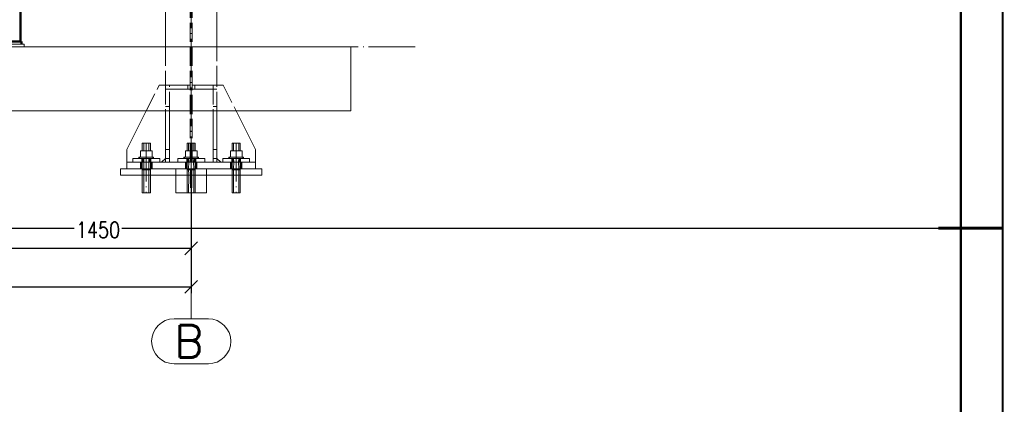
# Paper-space layout 'Layout1' of a CAD drawing. Extents: x -2 to 1033, y -36 to 596.
# Tile 72 of 182: x 688 to 841, y 270 to 329. Entities that reach past the tile are written whole.
import ezdxf
from ezdxf.enums import TextEntityAlignment as Align

# ---------------------------------------------------------------- set-up
doc = ezdxf.new("R2010")
doc.units = 0
for name, pattern in [('ACAD_ISO02W100', [15, 12, -3]), ('ACAD_ISO04W100', [30.5, 24, -3, 0.5, -3]), ('HP_01_CER_B', [8, 5, -1, 1, -1])]:
    doc.linetypes.add(name, pattern=pattern)
doc.layers.get('0').update_dxf_attribs({"linetype": 'CONTINUOUS'})
doc.layers.get('DEFPOINTS').update_dxf_attribs({"color": 132, "linetype": 'CONTINUOUS'})
doc.layers.add('RAMECEK_HP', color=251, linetype='CONTINUOUS')
for name, color, linetype, lineweight in [('SS_1.ET-HALA_TaO-DODAVKA_STAVEBNI', 9, 'CONTINUOUS', 13), ('SS_1.ET-HALA_TaO-PODLAHA', 9, 'CONTINUOUS', 13), ('SS_1.ET-HALA_TaO-PODLITI', 9, 'CONTINUOUS', 13), ('SS_1.ET-HALA_TaO-RASTR', 7, 'HP_01_CER_B', 13), ('SS_1.ET-HALA_TaO-SLOUP', 9, 'CONTINUOUS', 13), ('SS_2.ET-HALA_TaO-VESTAVBA_A1÷B2-PODLITI', 9, 'CONTINUOUS', 5), ('SS_2.ET-HALA_TaO-VESTAVBA_A1÷B2-VAZBA', 200, 'CONTINUOUS', 50), ('SS_KOTY', 3, 'CONTINUOUS', 25)]:
    doc.layers.add(name, color=color, linetype=linetype, lineweight=lineweight)
doc.styles.add('ROMANS', font='romans.shx', dxfattribs={"width": 0.8})
doc.styles.add('romans.shx', font='romans.shx', dxfattribs={"height": 5})
doc.linetypes.add('ZIGZAG', pattern='A,0.00254,-5.08,[131,ltypeshp.shx,S=5.08,R=0,X=-5.08,Y=0],-10.16,[131,ltypeshp.shx,S=5.08,R=180,X=5.08,Y=0],-5.08', length=20.32254)
doc.dimstyles.new('A-1_(2.5)_50AS', dxfattribs={"dimtxt": 2.5, "dimasz": 2, "dimexe": 1, "dimexo": 2, "dimgap": 0, "dimtad": 0, "dimdec": 1, "dimlfac": 50, "dimrnd": 1, "dimtxsty": 'ROMANS', "dimblk1": 'OBLIQUE', "dimblk2": 'OBLIQUE', "dimsah": 1, "dimcen": 2, "dimclrd": 256, "dimclre": 256, "dimclrt": 256, "dimadec": 1, "dimazin": 2, "dimtfac": 0.714286, "dimtdec": 1, "dimtmove": 0, "dimatfit": 3, "dimldrblk": 'OPEN', "dimfxl": 1, "dimtvp": 1.142857, "dimtfill": 1, "dimtolj": 1, "dimlwd": -1, "dimlwe": -1, "dimarcsym": 0})

# ---------------------------------------------------------------- blocks, each defined once
blk = doc.blocks.new('*U6')
at = {"layer": 'DEFPOINTS'}
blk.add_lwpolyline([(841, 0), (631, 0), (631, 297), (841, 297)], close=True, dxfattribs=at)
at = {"layer": 'RAMECEK_HP', "lineweight": 35, "const_width": 0.35}
for points in [[(0, 594), (0, 0), (841, 0), (841, 594)], [(6.5, 587.5), (6.5, 6.5), (834.5, 6.5), (834.5, 587.5)]]:
    blk.add_lwpolyline(points, close=True, dxfattribs=at)
at = {"layer": 'RAMECEK_HP', "lineweight": 50, "const_width": 0.5}
blk.add_lwpolyline([(841, 297), (831, 297)], dxfattribs=at)
blk.add_lwpolyline([(841, 297), (831, 297)], dxfattribs=at)
at = {"layer": 'DEFPOINTS', "style": 'ROMANS', "width": 0.8}
blk.add_attdef('TISK', text='', height=10, dxfattribs=at).set_placement((841, -33), align=Align.RIGHT)
blk = doc.blocks.new('_Oblique')
at = {"color": 0, "linetype": 'ByBlock', "lineweight": -2}
blk.add_line((-0.5, -0.5), (0.5, 0.5), dxfattribs=at)
blk = doc.blocks.new('*D96')
at = {"layer": 'DEFPOINTS', "color": 0, "transparency": 16777216}
for p in [(685.67, 325.26, -4586.4), (714.67, 305.26, -4586.4), (714.67, 293.86)]:
    blk.add_point(p, dxfattribs=at)
at = {"layer": 'SS_KOTY', "transparency": 16777216}
for p, q in [((685.67, 323.26), (685.67, 292.86)), ((714.67, 303.26), (714.67, 292.86)), ((685.67, 293.86), (714.67, 293.86))]:
    blk.add_line(p, q, dxfattribs=at)
at = {"layer": 'SS_KOTY', "transparency": 16777216, "xscale": 2, "yscale": 2, "zscale": 2, "rotation": 180}
blk.add_blockref('_Oblique', (685.67, 293.86), dxfattribs=at)
at = {"layer": 'SS_KOTY', "transparency": 16777216, "xscale": 2, "yscale": 2, "zscale": 2}
blk.add_blockref('_Oblique', (714.67, 293.86), dxfattribs=at)
at = {"layer": 'SS_KOTY', "transparency": 16777216, "insert": (700.17, 296.72), "char_height": 2.5, "attachment_point": 5, "style": 'ROMANS', "bg_fill": 3, "box_fill_scale": 1.1, "bg_fill_color": 256, "bg_fill_true_color": 13158600, "bg_fill_transparency": 0}
blk.add_mtext('\\A1;1450', dxfattribs=at)
blk = doc.blocks.new('_OPEN')
at = {"color": 0, "linetype": 'ByBlock'}
for p, q in [((-1, 0.167), (0, 0)), ((0, 0), (-1, -0.167)), ((0, 0), (-1, 0))]:
    blk.add_line(p, q, dxfattribs=at)
blk = doc.blocks.new('*D97')
at = {"layer": 'DEFPOINTS', "color": 0, "transparency": 16777216}
for p in [(454.67, 305.26, -4586.4), (714.67, 305.26, -4586.4), (714.67, 287.86)]:
    blk.add_point(p, dxfattribs=at)
at = {"layer": 'SS_KOTY', "transparency": 16777216}
for p, q in [((454.67, 303.26), (454.67, 286.86)), ((714.67, 303.26), (714.67, 286.86)), ((454.67, 287.86), (714.67, 287.86))]:
    blk.add_line(p, q, dxfattribs=at)
at = {"layer": 'SS_KOTY', "transparency": 16777216, "xscale": 2, "yscale": 2, "zscale": 2, "rotation": 180}
blk.add_blockref('_Oblique', (454.67, 287.86), dxfattribs=at)
at = {"layer": 'SS_KOTY', "transparency": 16777216, "xscale": 2, "yscale": 2, "zscale": 2}
blk.add_blockref('_Oblique', (714.67, 287.86), dxfattribs=at)
at = {"layer": 'SS_KOTY', "transparency": 16777216, "insert": (584.67, 290.72), "char_height": 2.5, "attachment_point": 5, "style": 'ROMANS', "bg_fill": 3, "box_fill_scale": 1.1, "bg_fill_color": 256, "bg_fill_true_color": 13158600, "bg_fill_transparency": 0}
blk.add_mtext('\\A1;13000', dxfattribs=at)

psp = doc.layouts.get("Layout1")

# ---------------------------------------------------------------- linework, layer by layer
at = {"layer": 'SS_1.ET-HALA_TaO-DODAVKA_STAVEBNI', "color": 9, "linetype": 'Continuous', "ltscale": 0.25}
for p, q in [((721.0304, 310.2604), (721.0791, 310.2604)), ((721.0304, 310.2604), (721.0304, 309.0604)), ((721.0791, 310.2604), (721.2178, 310.2604)), ((721.2178, 310.2604), (721.4255, 310.2604)), ((721.4255, 310.2604), (721.6704, 310.2604)), ((721.6704, 310.2604), (721.9153, 310.2604)), ((721.9153, 310.2604), (722.1229, 310.2604)), ((722.1229, 310.2604), (722.2617, 310.2604)), ((722.2617, 310.2604), (722.3104, 310.2604)), ((722.3104, 309.0604), (722.3104, 310.2604)), ((720.7623, 309.0604), (721.6704, 309.0604)), ((720.7623, 309.0604), (720.7623, 308.0404)), ((721.6704, 309.0604), (722.5785, 309.0604)), ((721.6704, 309.0604), (721.6704, 308.0404)), ((722.5785, 308.0404), (722.5785, 309.0604)), ((720.5204, 308.0404), (720.5425, 308.0404)), ((720.5204, 308.0404), (720.5204, 307.8604)), ((720.5425, 308.0404), (720.6079, 308.0404)), ((720.6079, 308.0404), (720.7142, 308.0404)), ((720.7142, 308.0404), (720.8572, 308.0404)), ((720.8572, 308.0404), (721.0315, 308.0404)), ((721.0315, 308.0404), (721.2303, 308.0404)), ((721.2303, 308.0404), (721.446, 308.0404)), ((721.446, 308.0404), (721.6704, 308.0404)), ((721.6704, 308.0404), (721.8947, 308.0404)), ((721.8947, 308.0404), (722.1105, 308.0404)), ((722.1105, 308.0404), (722.3093, 308.0404)), ((722.3093, 308.0404), (722.4836, 308.0404)), ((722.4836, 308.0404), (722.6266, 308.0404)), ((722.6266, 308.0404), (722.7328, 308.0404)), ((722.7328, 308.0404), (722.7983, 308.0404)), ((722.7983, 308.0404), (722.8204, 308.0404)), ((722.8204, 307.8604), (722.8204, 308.0404)), ((721.0304, 305.2604), (721.0304, 302.4794)), ((722.3104, 302.4794), (722.3104, 305.2604))]:
    psp.add_line(p, q, dxfattribs=at)
at = {"layer": 'SS_1.ET-HALA_TaO-DODAVKA_STAVEBNI', "color": 9, "linetype": 'ACAD_ISO02W100', "ltscale": 0.25}
for p, q in [((721.2709, 310.2604), (721.2709, 309.0604)), ((722.0699, 309.0604), (722.0699, 310.2604)), ((720.6348, 308.0404), (720.6348, 307.8604)), ((721.0304, 307.8604), (721.0304, 306.2604)), ((721.2709, 307.8604), (721.2889, 307.2604)), ((721.2889, 307.2604), (721.2709, 306.2604)), ((722.0519, 307.2604), (722.0699, 307.8604)), ((722.0699, 306.2604), (722.0519, 307.2604)), ((722.3104, 306.2604), (722.3104, 307.8604)), ((722.706, 307.8604), (722.706, 308.0404)), ((721.0304, 306.2604), (721.0304, 305.2604)), ((721.2709, 306.2604), (721.2757, 305.2604)), ((721.2757, 305.2604), (721.2709, 302.4794)), ((722.0651, 305.2604), (722.0699, 306.2604)), ((722.0699, 302.4794), (722.0651, 305.2604)), ((722.3104, 305.2604), (722.3104, 306.2604))]:
    psp.add_line(p, q, dxfattribs=at)
at = {"layer": 'SS_1.ET-HALA_TaO-DODAVKA_STAVEBNI', "color": 9, "linetype": 'ACAD_ISO04W100', "ltscale": 0.25}
for p, q in [((721.6704, 310.2604), (721.6704, 302.4794)), ((720.5204, 308.0604), (722.8204, 308.0604)), ((721.0304, 306.0604), (722.3104, 306.0604))]:
    psp.add_line(p, q, dxfattribs=at)
at = {"layer": 'SS_1.ET-HALA_TaO-DODAVKA_STAVEBNI', "color": 9, "linetype": 'ZIGZAG', "ltscale": 0.25}
psp.add_line((721.0304, 302.4794), (722.3104, 302.4794), dxfattribs=at)
at = {"layer": 'SS_1.ET-HALA_TaO-PODLAHA', "ltscale": 0.25}
psp.add_line((739.5379, 315.2604), (739.5379, 325.2604), dxfattribs=at)
at = {"layer": 'SS_1.ET-HALA_TaO-PODLITI', "ltscale": 0.25}
psp.add_line((725.6704, 305.2604), (725.6704, 306.2604), dxfattribs=at)
at = {"layer": 'SS_1.ET-HALA_TaO-RASTR', "linetype": 'ACAD_ISO04W100', "ltscale": 0.25}
for p, q in [((744.5379, 325.2604), (744.5369, 325.2604)), ((744.5369, 325.2604), (749.5369, 325.2604))]:
    psp.add_line(p, q, dxfattribs=at)
at = {"layer": 'SS_1.ET-HALA_TaO-RASTR', "linetype": 'Continuous', "ltscale": 0.25}
for p, q in [((717.3371, 282.865), (712.0037, 282.865)), ((712.0037, 275.865), (717.3371, 275.865))]:
    psp.add_line(p, q, dxfattribs=at)
for centre, start, end in [((712.0037, 279.365), 90, 270), ((717.3371, 279.365), 270, 90)]:
    psp.add_arc(centre, 3.5, start, end, dxfattribs=at)
at = {"layer": 'SS_1.ET-HALA_TaO-SLOUP', "color": 5, "linetype": 'Continuous', "ltscale": 0.25}
for p, q in [((718.6704, 325.2604), (718.6704, 441.6604)), ((718.0704, 315.2604), (718.0704, 309.2604)), ((718.6704, 309.2604), (718.6704, 315.2604)), ((724.6704, 309.2604), (721.6704, 315.2604)), ((718.0704, 309.2604), (718.6704, 309.2604)), ((718.0704, 309.2604), (718.0704, 307.2604)), ((718.6704, 307.2604), (718.6704, 309.2604)), ((724.6704, 307.2604), (724.6704, 309.2604)), ((716.7704, 307.2604), (716.7704, 307.8604)), ((718.6704, 307.8604), (719.2704, 307.2604)), ((723.7704, 307.8604), (719.5704, 307.8604)), ((719.5704, 307.8604), (719.5704, 307.2604)), ((723.7704, 307.2604), (723.7704, 307.8604)), ((724.6704, 306.2604), (724.6704, 307.2604)), ((717.0704, 302.4794), (717.0704, 305.2604))]:
    psp.add_line(p, q, dxfattribs=at)
at = {"layer": 'SS_1.ET-HALA_TaO-SLOUP', "color": 9, "linetype": 'ACAD_ISO02W100', "ltscale": 0.25}
for p, q in [((718.6704, 319.2604), (718.6704, 325.2604)), ((718.6704, 319.2604), (718.0704, 319.2604)), ((718.0704, 319.2604), (718.0704, 315.2604)), ((718.6704, 315.2604), (718.6704, 319.2604)), ((719.6704, 319.2604), (718.6704, 319.2604)), ((719.6704, 319.2604), (721.6704, 315.2604)), ((718.0704, 318.6604), (718.6704, 318.6604)), ((718.0704, 315.9271), (718.6704, 315.9271)), ((718.6704, 307.8604), (718.0704, 307.8604)), ((720.922, 307.2604), (720.922, 306.2604)), ((721.1805, 307.8604), (721.1805, 307.2604)), ((722.1603, 307.2604), (722.1603, 307.8604)), ((722.4187, 306.2604), (722.4187, 307.2604)), ((717.0704, 306.2604), (717.0704, 305.2604))]:
    psp.add_line(p, q, dxfattribs=at)
at = {"layer": 'SS_1.ET-HALA_TaO-SLOUP', "color": 3, "linetype": 'ACAD_ISO02W100', "ltscale": 0.25}
for p, q in [((720.7704, 307.2604), (720.7704, 306.2604)), ((720.9704, 307.8604), (720.9704, 307.2604)), ((722.3704, 307.2604), (722.3704, 307.8604)), ((722.5704, 306.2604), (722.5704, 307.2604))]:
    psp.add_line(p, q, dxfattribs=at)
at = {"layer": 'SS_2.ET-HALA_TaO-VESTAVBA_A1÷B2-VAZBA', "color": 1, "linetype": 'Continuous', "ltscale": 0.25}
for p, q in [((688.0704, 326.0604), (688.0704, 441.6604)), ((688.2704, 326.0604), (683.0704, 326.0604))]:
    psp.add_line(p, q, dxfattribs=at)

# ---------------------------------------------------------------- block references
at = {"layer": 'RAMECEK_HP'}
psp.add_blockref('*U6', (0, 0), dxfattribs=at)

# ---------------------------------------------------------------- texts
at = {"layer": 'SS_1.ET-HALA_TaO-RASTR', "color": 7, "style": 'romans.shx'}
psp.add_text('B', height=5, dxfattribs=at).set_placement((712.0609, 276.865))

# ---------------------------------------------------------------- next in the draw order: dimensions: what is measured, and where the dimension line sits
at = {"layer": 'SS_KOTY'}
dim = psp.add_linear_dim(base=(714.6704, 293.865), p1=(685.6704, 325.2604, -4586.4), p2=(714.6704, 305.2604, -4586.4), dimstyle='A-1_(2.5)_50AS', override={"dimtmove": 1}, dxfattribs=at)
dim.commit()
dim.dimension.update_dxf_attribs({"geometry": '*D96', "text_midpoint": (700.1704, 296.7221)})

# ---------------------------------------------------------------- next in the draw order: linework, layer by layer
at = {"layer": 'SS_1.ET-HALA_TaO-DODAVKA_STAVEBNI', "color": 9, "linetype": 'Continuous', "ltscale": 0.25}
for p, q in [((707.0304, 310.2604), (707.0791, 310.2604)), ((707.0304, 310.2604), (707.0304, 309.0604)), ((707.0791, 310.2604), (707.2178, 310.2604)), ((707.2178, 310.2604), (707.4255, 310.2604)), ((707.4255, 310.2604), (707.6704, 310.2604)), ((707.6704, 310.2604), (707.9153, 310.2604)), ((707.9153, 310.2604), (708.1229, 310.2604)), ((708.1229, 310.2604), (708.2617, 310.2604)), ((708.2617, 310.2604), (708.3104, 310.2604)), ((708.3104, 309.0604), (708.3104, 310.2604)), ((714.0304, 310.2604), (714.0791, 310.2604)), ((714.0304, 310.2604), (714.0304, 309.0604)), ((714.0791, 310.2604), (714.2178, 310.2604)), ((714.2178, 310.2604), (714.4255, 310.2604)), ((714.4255, 310.2604), (714.6704, 310.2604)), ((714.6704, 310.2604), (714.9153, 310.2604)), ((714.9153, 310.2604), (715.1229, 310.2604)), ((715.1229, 310.2604), (715.2617, 310.2604)), ((715.2617, 310.2604), (715.3104, 310.2604)), ((715.3104, 309.0604), (715.3104, 310.2604)), ((706.7623, 309.0604), (707.6704, 309.0604)), ((706.7623, 309.0604), (706.7623, 308.0404)), ((707.6704, 309.0604), (708.5785, 309.0604)), ((707.6704, 309.0604), (707.6704, 308.0404)), ((708.5785, 308.0404), (708.5785, 309.0604)), ((713.7623, 309.0604), (714.6704, 309.0604)), ((713.7623, 309.0604), (713.7623, 308.0404)), ((714.6704, 309.0604), (715.5785, 309.0604)), ((714.6704, 309.0604), (714.6704, 308.0404)), ((715.5785, 308.0404), (715.5785, 309.0604)), ((706.5204, 308.0404), (706.5425, 308.0404)), ((706.5204, 308.0404), (706.5204, 307.8604)), ((706.5425, 308.0404), (706.6079, 308.0404)), ((706.6079, 308.0404), (706.7142, 308.0404)), ((706.7142, 308.0404), (706.8572, 308.0404)), ((706.8572, 308.0404), (707.0315, 308.0404)), ((707.0315, 308.0404), (707.2303, 308.0404)), ((707.2303, 308.0404), (707.446, 308.0404)), ((707.446, 308.0404), (707.6704, 308.0404)), ((707.6704, 308.0404), (707.8947, 308.0404)), ((707.8947, 308.0404), (708.1105, 308.0404)), ((708.1105, 308.0404), (708.3093, 308.0404)), ((708.3093, 308.0404), (708.4836, 308.0404)), ((708.4836, 308.0404), (708.6266, 308.0404)), ((708.6266, 308.0404), (708.7328, 308.0404)), ((708.7328, 308.0404), (708.7983, 308.0404)), ((708.7983, 308.0404), (708.8204, 308.0404)), ((708.8204, 307.8604), (708.8204, 308.0404)), ((713.5204, 308.0404), (713.5425, 308.0404)), ((713.5204, 308.0404), (713.5204, 307.8604)), ((713.5425, 308.0404), (713.6079, 308.0404)), ((713.6079, 308.0404), (713.7142, 308.0404)), ((713.7142, 308.0404), (713.8572, 308.0404)), ((713.8572, 308.0404), (714.0315, 308.0404)), ((714.0315, 308.0404), (714.2303, 308.0404)), ((714.2303, 308.0404), (714.446, 308.0404)), ((714.446, 308.0404), (714.6704, 308.0404)), ((714.6704, 308.0404), (714.8947, 308.0404)), ((714.8947, 308.0404), (715.1105, 308.0404)), ((715.1105, 308.0404), (715.3093, 308.0404)), ((715.3093, 308.0404), (715.4836, 308.0404)), ((715.4836, 308.0404), (715.6266, 308.0404)), ((715.6266, 308.0404), (715.7328, 308.0404)), ((715.7328, 308.0404), (715.7983, 308.0404)), ((715.7983, 308.0404), (715.8204, 308.0404)), ((715.8204, 307.8604), (715.8204, 308.0404))]:
    psp.add_line(p, q, dxfattribs=at)
at = {"layer": 'SS_1.ET-HALA_TaO-DODAVKA_STAVEBNI', "color": 9, "linetype": 'ACAD_ISO02W100', "ltscale": 0.25}
for p, q in [((707.2709, 310.2604), (707.2709, 309.0604)), ((708.0699, 309.0604), (708.0699, 310.2604)), ((714.2709, 310.2604), (714.2709, 309.0604)), ((715.0699, 309.0604), (715.0699, 310.2604)), ((706.6348, 308.0404), (706.6348, 307.8604)), ((707.0304, 307.8604), (707.0304, 306.2604)), ((707.2709, 307.8604), (707.2889, 307.2604)), ((707.2889, 307.2604), (707.2709, 306.2604)), ((708.0519, 307.2604), (708.0699, 307.8604)), ((708.0699, 306.2604), (708.0519, 307.2604)), ((708.3104, 306.2604), (708.3104, 307.8604)), ((708.706, 307.8604), (708.706, 308.0404)), ((713.6348, 308.0404), (713.6348, 307.8604)), ((714.0304, 307.8604), (714.0304, 306.2604)), ((714.2709, 307.8604), (714.2889, 307.2604)), ((714.2889, 307.2604), (714.2709, 306.2604)), ((715.0519, 307.2604), (715.0699, 307.8604)), ((715.0699, 306.2604), (715.0519, 307.2604)), ((715.3104, 306.2604), (715.3104, 307.8604)), ((715.706, 307.8604), (715.706, 308.0404))]:
    psp.add_line(p, q, dxfattribs=at)
at = {"layer": 'SS_1.ET-HALA_TaO-DODAVKA_STAVEBNI', "color": 9, "linetype": 'ACAD_ISO04W100', "ltscale": 0.25}
for p, q in [((706.5204, 308.0604), (708.8204, 308.0604)), ((713.5204, 308.0604), (715.8204, 308.0604)), ((707.0304, 306.0604), (708.3104, 306.0604)), ((714.0304, 306.0604), (715.3104, 306.0604))]:
    psp.add_line(p, q, dxfattribs=at)
at = {"layer": 'SS_1.ET-HALA_TaO-PODLAHA', "ltscale": 0.25}
for p, q in [((739.5379, 325.2604), (446.6704, 325.2604)), ((446.6704, 315.2604), (739.5379, 315.2604))]:
    psp.add_line(p, q, dxfattribs=at)
at = {"layer": 'SS_1.ET-HALA_TaO-PODLITI', "ltscale": 0.25}
psp.add_line((703.6704, 306.2604), (725.6704, 306.2604), dxfattribs=at)
at = {"layer": 'SS_1.ET-HALA_TaO-RASTR', "linetype": 'ACAD_ISO04W100', "ltscale": 0.25}
psp.add_line((429.6704, 325.2604), (744.5379, 325.2604), dxfattribs=at)
at = {"layer": 'SS_1.ET-HALA_TaO-SLOUP', "color": 9, "linetype": 'ACAD_ISO02W100', "ltscale": 0.25}
for p, q in [((714.5204, 307.2604), (714.5204, 534.2051)), ((714.8204, 307.2604), (714.8204, 534.2051)), ((710.6704, 325.2604), (710.6704, 319.2604)), ((707.6704, 315.2604), (709.6704, 319.2604)), ((710.6704, 319.2604), (709.6704, 319.2604)), ((711.2704, 319.2604), (710.6704, 319.2604)), ((710.6704, 319.2604), (710.6704, 315.2604)), ((714.1204, 319.2604), (711.2704, 319.2604)), ((711.2704, 315.2604), (711.2704, 319.2604)), ((714.5204, 319.2604), (714.1204, 319.2604)), ((714.1204, 318.6604), (714.1204, 319.2604)), ((715.2204, 319.2604), (714.8204, 319.2604)), ((718.0704, 319.2604), (715.2204, 319.2604)), ((715.2204, 318.6604), (715.2204, 319.2604)), ((710.6704, 318.6604), (711.2704, 318.6604)), ((711.2704, 318.6604), (714.1204, 318.6604)), ((714.1204, 318.6604), (714.5204, 318.6604)), ((714.8204, 318.6604), (715.2204, 318.6604)), ((715.2204, 318.6604), (718.0704, 318.6604)), ((710.6704, 315.9271), (711.2704, 315.9271)), ((706.922, 307.2604), (706.922, 306.2604)), ((707.1805, 307.8604), (707.1805, 307.2604)), ((708.1603, 307.2604), (708.1603, 307.8604)), ((708.4187, 306.2604), (708.4187, 307.2604)), ((711.2704, 307.8604), (710.6704, 307.8604)), ((713.922, 307.2604), (713.922, 306.2604)), ((714.1805, 307.8604), (714.1805, 307.2604)), ((715.1603, 307.2604), (715.1603, 307.8604)), ((715.4187, 306.2604), (715.4187, 307.2604))]:
    psp.add_line(p, q, dxfattribs=at)
at = {"layer": 'SS_1.ET-HALA_TaO-SLOUP', "color": 5, "linetype": 'Continuous', "ltscale": 0.25}
for p, q in [((710.6704, 441.6604), (710.6704, 325.2604)), ((707.6704, 315.2604), (704.6704, 309.2604)), ((710.6704, 315.2604), (710.6704, 309.2604)), ((711.2704, 309.2604), (711.2704, 315.2604)), ((704.6704, 309.2604), (704.6704, 307.2604)), ((710.6704, 309.2604), (711.2704, 309.2604)), ((710.6704, 309.2604), (710.6704, 307.2604)), ((711.2704, 307.2604), (711.2704, 309.2604)), ((704.6704, 307.2604), (724.6704, 307.2604)), ((704.6704, 307.2604), (704.6704, 306.2604)), ((709.7704, 307.8604), (705.5704, 307.8604)), ((705.5704, 307.8604), (705.5704, 307.2604)), ((709.7704, 307.2604), (709.7704, 307.8604)), ((710.0704, 307.2604), (710.6704, 307.8604)), ((716.7704, 307.8604), (712.5704, 307.8604)), ((712.5704, 307.8604), (712.5704, 307.2604))]:
    psp.add_line(p, q, dxfattribs=at)
at = {"layer": 'SS_1.ET-HALA_TaO-SLOUP', "color": 3, "linetype": 'ACAD_ISO02W100', "ltscale": 0.25}
for p, q in [((706.7704, 307.2604), (706.7704, 306.2604)), ((706.9704, 307.8604), (706.9704, 307.2604)), ((708.3704, 307.2604), (708.3704, 307.8604)), ((708.5704, 306.2604), (708.5704, 307.2604)), ((713.7704, 307.2604), (713.7704, 306.2604)), ((713.9704, 307.8604), (713.9704, 307.2604)), ((715.3704, 307.2604), (715.3704, 307.8604)), ((715.5704, 306.2604), (715.5704, 307.2604))]:
    psp.add_line(p, q, dxfattribs=at)
at = {"layer": 'SS_2.ET-HALA_TaO-VESTAVBA_A1÷B2-PODLITI', "ltscale": 0.25}
for p, q in [((688.6704, 325.6604), (682.6704, 325.6604)), ((688.6704, 325.2604), (688.6704, 325.6604))]:
    psp.add_line(p, q, dxfattribs=at)
at = {"layer": 'SS_2.ET-HALA_TaO-VESTAVBA_A1÷B2-VAZBA', "color": 1, "linetype": 'Continuous', "ltscale": 0.25}
psp.add_line((688.2704, 325.6604), (688.2704, 326.0604), dxfattribs=at)

# ---------------------------------------------------------------- next in the draw order: dimensions: what is measured, and where the dimension line sits
at = {"layer": 'SS_KOTY'}
dim = psp.add_linear_dim(base=(714.6704, 287.865), p1=(454.6704, 305.2604, -4586.4), p2=(714.6704, 305.2604, -4586.4), dimstyle='A-1_(2.5)_50AS', dxfattribs=at)
dim.commit()
dim.dimension.update_dxf_attribs({"geometry": '*D97', "text_midpoint": (584.6704, 290.7221)})

# ---------------------------------------------------------------- next in the draw order: linework, layer by layer
at = {"layer": 'SS_1.ET-HALA_TaO-DODAVKA_STAVEBNI', "color": 9, "linetype": 'ACAD_ISO04W100', "ltscale": 0.25}
for p, q in [((707.6704, 310.2604), (707.6704, 302.4794)), ((714.6704, 310.2604), (714.6704, 302.4794))]:
    psp.add_line(p, q, dxfattribs=at)
at = {"layer": 'SS_1.ET-HALA_TaO-DODAVKA_STAVEBNI', "color": 9, "linetype": 'ACAD_ISO02W100', "ltscale": 0.25}
for p, q in [((707.0304, 306.2604), (707.0304, 305.2604)), ((707.2709, 306.2604), (707.2757, 305.2604)), ((707.2757, 305.2604), (707.2709, 302.4794)), ((708.0651, 305.2604), (708.0699, 306.2604)), ((708.0699, 302.4794), (708.0651, 305.2604)), ((708.3104, 305.2604), (708.3104, 306.2604)), ((714.0304, 306.2604), (714.0304, 305.2604)), ((714.2709, 306.2604), (714.2757, 305.2604)), ((714.2757, 305.2604), (714.2709, 302.4794)), ((715.0651, 305.2604), (715.0699, 306.2604)), ((715.0699, 302.4794), (715.0651, 305.2604)), ((715.3104, 305.2604), (715.3104, 306.2604))]:
    psp.add_line(p, q, dxfattribs=at)
at = {"layer": 'SS_1.ET-HALA_TaO-DODAVKA_STAVEBNI', "color": 9, "linetype": 'Continuous', "ltscale": 0.25}
for p, q in [((707.0304, 305.2604), (707.0304, 302.4794)), ((708.3104, 302.4794), (708.3104, 305.2604)), ((714.0304, 305.2604), (714.0304, 302.4794)), ((715.3104, 302.4794), (715.3104, 305.2604))]:
    psp.add_line(p, q, dxfattribs=at)
at = {"layer": 'SS_1.ET-HALA_TaO-DODAVKA_STAVEBNI', "color": 9, "linetype": 'ZIGZAG', "ltscale": 0.25}
for p, q in [((707.0304, 302.4794), (708.3104, 302.4794)), ((714.0304, 302.4794), (715.3104, 302.4794))]:
    psp.add_line(p, q, dxfattribs=at)
at = {"layer": 'SS_1.ET-HALA_TaO-PODLITI', "ltscale": 0.25}
for p, q in [((703.6704, 306.2604), (703.6704, 305.2604)), ((703.6704, 305.2604), (725.6704, 305.2604))]:
    psp.add_line(p, q, dxfattribs=at)
at = {"layer": 'SS_1.ET-HALA_TaO-RASTR', "linetype": 'ACAD_ISO04W100', "ltscale": 0.25}
for p, q in [((714.6704, 302.4794), (714.6704, 297.4794)), ((714.6704, 297.4794), (714.6704, 287.865)), ((714.6704, 287.865), (714.6704, 282.865))]:
    psp.add_line(p, q, dxfattribs=at)
at = {"layer": 'SS_1.ET-HALA_TaO-SLOUP', "color": 9, "linetype": 'ACAD_ISO04W100', "ltscale": 0.25}
for p, q in [((714.6704, 305.2604), (714.6704, 534.2051)), ((714.6704, 306.2604), (714.6704, 302.4794))]:
    psp.add_line(p, q, dxfattribs=at)
at = {"layer": 'SS_1.ET-HALA_TaO-SLOUP', "color": 9, "linetype": 'ACAD_ISO02W100', "ltscale": 0.25}
for p, q in [((712.2704, 306.2604), (712.2704, 305.2604)), ((714.5704, 306.2604), (714.5704, 302.4794)), ((714.7704, 306.2604), (714.7704, 302.4794))]:
    psp.add_line(p, q, dxfattribs=at)
at = {"layer": 'SS_1.ET-HALA_TaO-SLOUP', "color": 5, "linetype": 'Continuous', "ltscale": 0.25}
psp.add_line((712.2704, 305.2604), (712.2704, 302.4794), dxfattribs=at)
at = {"layer": 'SS_1.ET-HALA_TaO-SLOUP', "color": 9, "linetype": 'ZIGZAG', "ltscale": 0.25}
for p, q in [((712.2704, 302.4794), (714.0304, 302.4794)), ((715.3104, 302.4794), (717.0704, 302.4794))]:
    psp.add_line(p, q, dxfattribs=at)

doc.saveas('drawing.dxf')
